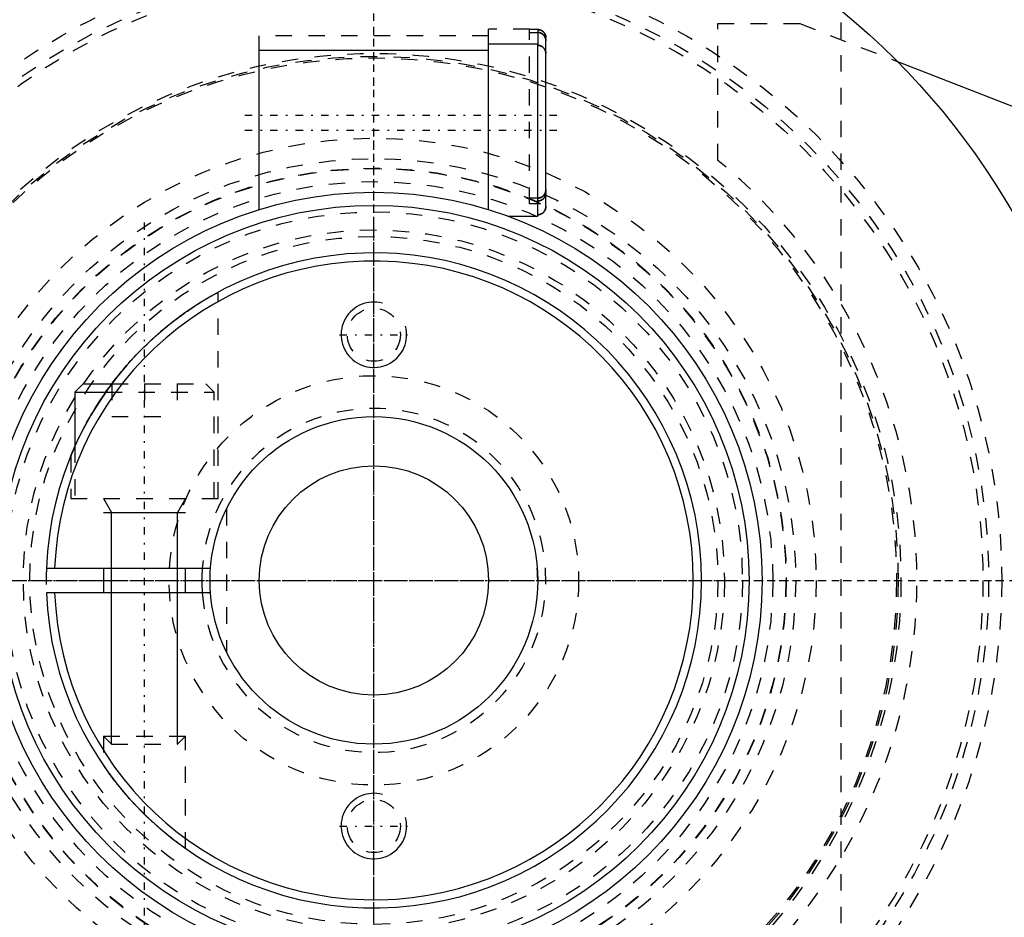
# Model space of a CAD drawing. Extents: x -502 to 174, y -90 to 90.
# Tile 3 of 13: x -472 to -412, y -21 to 34. Entities that reach past the tile are written whole.
import ezdxf

# ---------------------------------------------------------------- set-up
doc = ezdxf.new("R2010")
doc.units = 0
doc.linetypes.add('CENTER', pattern=[1.5, 0.45, -0.5, 0.05, -0.5])
doc.linetypes.add('DASHED', pattern=[2, 1, -1])
for name, color, linetype in [('AM_0', 7, 'CONTINUOUS'), ('AM_10', 7, 'CONTINUOUS'), ('AM_3', 7, 'DASHED'), ('AM_7', 7, 'CENTER')]:
    doc.layers.add(name, color=color, linetype=linetype)

msp = doc.modelspace()

# ---------------------------------------------------------------- linework, layer by layer
at = {"layer": 'AM_0', "color": 7, "linetype": 'CONTINUOUS'}
for p, q in [((-440, 32.75), (-443, 32.75)), ((-443, 22.643), (-443, 32.75)), ((-440, 22.25), (-440, 32.75)), ((-440, 32.672), (-439.988, 32.672)), ((-443, 32.35), (-457, 32.35)), ((-457, 22.65), (-457, 32.35)), ((-439.5, 22.836), (-439.5, 32.164)), ((-418.042, 31.681), (-372.559, 13.979)), ((-457, 22.65), (-456.976, 22.65)), ((-443.024, 22.65), (-443, 22.65)), ((-441.837, 22.25), (-440, 22.25)), ((-467.75, 12), (-468.25, 11.5)), ((-468.25, 11.5), (-468.25, 8.182)), ((-468.25, 11.5), (-466.363, 11.5)), ((-467.75, 12), (-466, 12)), ((-469.986, 0.75), (-459.972, 0.75)), ((-466.5, 0.75), (-466.5, -0.75)), ((-461.5, -0.75), (-461.5, 0.75)), ((-459.972, -0.75), (-469.986, -0.75))]:
    msp.add_line(p, q, dxfattribs=at)
for points in [[(-439.5, 32.164, 0), (-439.5, 32.167, 0), (-439.5, 32.174, 0), (-439.5, 32.182, 0), (-439.5, 32.185, 0), (-439.501, 32.189, 0), (-439.501, 32.196, 0), (-439.501, 32.203, 0), (-439.502, 32.21, 0), (-439.503, 32.218, 0), (-439.504, 32.225, 0), (-439.504, 32.229, 0), (-439.505, 32.233, 0), (-439.506, 32.24, 0), (-439.507, 32.247, 0), (-439.508, 32.255, 0), (-439.509, 32.262, 0), (-439.511, 32.27, 0), (-439.512, 32.273, 0), (-439.513, 32.277, 0), (-439.514, 32.284, 0), (-439.516, 32.292, 0), (-439.517, 32.295, 0), (-439.518, 32.299, 0), (-439.52, 32.306, 0), (-439.522, 32.313, 0), (-439.523, 32.317, 0), (-439.524, 32.32, 0), (-439.526, 32.327, 0), (-439.529, 32.334, 0), (-439.531, 32.341, 0), (-439.534, 32.348, 0), (-439.536, 32.354, 0), (-439.538, 32.357, 0), (-439.539, 32.361, 0), (-439.542, 32.367, 0), (-439.544, 32.373, 0), (-439.547, 32.38, 0), (-439.55, 32.386, 0), (-439.554, 32.393, 0), (-439.555, 32.396, 0), (-439.557, 32.4, 0), (-439.56, 32.406, 0), (-439.564, 32.413, 0), (-439.567, 32.419, 0), (-439.571, 32.426, 0), (-439.575, 32.432, 0), (-439.577, 32.435, 0), (-439.579, 32.438, 0), (-439.583, 32.445, 0), (-439.587, 32.451, 0), (-439.591, 32.457, 0), (-439.596, 32.463, 0), (-439.6, 32.469, 0), (-439.602, 32.473, 0), (-439.605, 32.475, 0), (-439.609, 32.481, 0), (-439.614, 32.487, 0), (-439.619, 32.493, 0), (-439.623, 32.498, 0), (-439.628, 32.504, 0), (-439.631, 32.507, 0), (-439.633, 32.509, 0), (-439.638, 32.515, 0), (-439.643, 32.52, 0), (-439.645, 32.522, 0), (-439.647, 32.525, 0), (-439.652, 32.53, 0), (-439.657, 32.534, 0), (-439.66, 32.537, 0), (-439.663, 32.539, 0), (-439.668, 32.544, 0), (-439.673, 32.549, 0), (-439.679, 32.554, 0), (-439.685, 32.559, 0), (-439.69, 32.563, 0), (-439.693, 32.566, 0), (-439.696, 32.568, 0), (-439.702, 32.572, 0), (-439.708, 32.577, 0), (-439.714, 32.581, 0), (-439.721, 32.586, 0), (-439.727, 32.59, 0), (-439.73, 32.592, 0), (-439.733, 32.594, 0), (-439.739, 32.598, 0), (-439.746, 32.602, 0), (-439.752, 32.606, 0), (-439.759, 32.609, 0), (-439.765, 32.613, 0), (-439.769, 32.615, 0), (-439.772, 32.616, 0), (-439.778, 32.62, 0), (-439.785, 32.623, 0), (-439.791, 32.626, 0), (-439.798, 32.629, 0), (-439.804, 32.632, 0), (-439.807, 32.633, 0), (-439.811, 32.634, 0), (-439.817, 32.637, 0), (-439.824, 32.64, 0), (-439.83, 32.642, 0), (-439.837, 32.645, 0), (-439.844, 32.647, 0), (-439.847, 32.648, 0), (-439.851, 32.649, 0), (-439.858, 32.651, 0), (-439.865, 32.653, 0), (-439.869, 32.654, 0), (-439.872, 32.655, 0), (-439.88, 32.657, 0), (-439.887, 32.659, 0), (-439.891, 32.66, 0), (-439.894, 32.661, 0), (-439.902, 32.662, 0), (-439.909, 32.664, 0), (-439.916, 32.665, 0), (-439.924, 32.666, 0), (-439.931, 32.667, 0), (-439.935, 32.668, 0), (-439.939, 32.668, 0), (-439.946, 32.669, 0), (-439.953, 32.67, 0), (-439.961, 32.671, 0), (-439.968, 32.671, 0), (-439.975, 32.672, 0), (-439.979, 32.672, 0), (-439.982, 32.672, 0), (-439.99, 32.672, 0), (-439.997, 32.672, 0), (-440, 32.672, 0)], [(-439.914, 32.665, 0), (-439.911, 32.664, 0), (-439.904, 32.663, 0), (-439.897, 32.661, 0), (-439.893, 32.661, 0), (-439.89, 32.66, 0), (-439.883, 32.658, 0), (-439.876, 32.656, 0), (-439.869, 32.655, 0), (-439.863, 32.653, 0), (-439.856, 32.651, 0), (-439.853, 32.65, 0), (-439.85, 32.649, 0), (-439.843, 32.647, 0), (-439.837, 32.644, 0), (-439.83, 32.642, 0), (-439.824, 32.64, 0), (-439.818, 32.637, 0), (-439.815, 32.636, 0), (-439.812, 32.635, 0), (-439.806, 32.632, 0), (-439.8, 32.63, 0), (-439.797, 32.628, 0)], [(-439.775, 32.618, 0), (-439.761, 32.611, 0), (-439.734, 32.594, 0), (-439.708, 32.576, 0), (-439.695, 32.567, 0), (-439.683, 32.557, 0), (-439.66, 32.537, 0), (-439.639, 32.516, 0), (-439.619, 32.493, 0), (-439.599, 32.468, 0), (-439.581, 32.442, 0), (-439.573, 32.429, 0), (-439.565, 32.415, 0), (-439.551, 32.387, 0), (-439.539, 32.36, 0), (-439.528, 32.332, 0), (-439.519, 32.302, 0), (-439.511, 32.272, 0), (-439.508, 32.256, 0), (-439.506, 32.24, 0), (-439.502, 32.209, 0), (-439.5, 32.179, 0), (-439.5, 32.164, 0)], [(-440, 22.328, 0), (-439.997, 22.328, 0), (-439.99, 22.328, 0), (-439.982, 22.328, 0), (-439.979, 22.328, 0), (-439.975, 22.328, 0), (-439.968, 22.329, 0), (-439.961, 22.329, 0), (-439.953, 22.33, 0), (-439.946, 22.331, 0), (-439.939, 22.332, 0), (-439.935, 22.332, 0), (-439.931, 22.333, 0), (-439.924, 22.334, 0), (-439.916, 22.335, 0), (-439.909, 22.336, 0), (-439.902, 22.338, 0), (-439.894, 22.339, 0), (-439.891, 22.34, 0), (-439.887, 22.341, 0), (-439.88, 22.343, 0), (-439.872, 22.345, 0), (-439.869, 22.346, 0), (-439.865, 22.347, 0), (-439.858, 22.349, 0), (-439.851, 22.351, 0), (-439.847, 22.352, 0), (-439.844, 22.353, 0), (-439.837, 22.355, 0), (-439.83, 22.358, 0), (-439.824, 22.36, 0), (-439.817, 22.363, 0), (-439.811, 22.366, 0), (-439.807, 22.367, 0), (-439.804, 22.368, 0), (-439.798, 22.371, 0), (-439.791, 22.374, 0), (-439.785, 22.377, 0), (-439.778, 22.38, 0), (-439.772, 22.384, 0), (-439.769, 22.385, 0), (-439.765, 22.387, 0), (-439.759, 22.391, 0), (-439.752, 22.394, 0), (-439.746, 22.398, 0), (-439.739, 22.402, 0), (-439.733, 22.406, 0), (-439.73, 22.408, 0), (-439.727, 22.41, 0), (-439.721, 22.414, 0), (-439.714, 22.419, 0), (-439.708, 22.423, 0), (-439.702, 22.428, 0), (-439.696, 22.432, 0), (-439.693, 22.434, 0), (-439.69, 22.437, 0), (-439.685, 22.441, 0), (-439.679, 22.446, 0), (-439.673, 22.451, 0), (-439.668, 22.456, 0), (-439.663, 22.461, 0), (-439.66, 22.463, 0), (-439.657, 22.466, 0), (-439.652, 22.47, 0), (-439.647, 22.475, 0), (-439.645, 22.478, 0), (-439.643, 22.48, 0), (-439.638, 22.485, 0), (-439.633, 22.491, 0), (-439.631, 22.493, 0), (-439.628, 22.496, 0), (-439.623, 22.502, 0), (-439.619, 22.507, 0), (-439.614, 22.513, 0), (-439.609, 22.519, 0), (-439.605, 22.525, 0), (-439.602, 22.527, 0), (-439.6, 22.531, 0), (-439.596, 22.537, 0), (-439.591, 22.543, 0), (-439.587, 22.549, 0), (-439.583, 22.555, 0), (-439.579, 22.562, 0), (-439.577, 22.565, 0), (-439.575, 22.568, 0), (-439.571, 22.574, 0), (-439.567, 22.581, 0), (-439.564, 22.587, 0), (-439.56, 22.594, 0), (-439.557, 22.6, 0), (-439.555, 22.604, 0), (-439.554, 22.607, 0), (-439.55, 22.614, 0), (-439.547, 22.62, 0), (-439.544, 22.627, 0), (-439.542, 22.633, 0), (-439.539, 22.639, 0), (-439.538, 22.643, 0), (-439.536, 22.646, 0), (-439.534, 22.652, 0), (-439.531, 22.659, 0), (-439.529, 22.666, 0), (-439.526, 22.673, 0), (-439.524, 22.68, 0), (-439.523, 22.683, 0), (-439.522, 22.687, 0), (-439.52, 22.694, 0), (-439.518, 22.701, 0), (-439.517, 22.705, 0), (-439.516, 22.708, 0), (-439.514, 22.716, 0), (-439.513, 22.723, 0), (-439.512, 22.727, 0), (-439.511, 22.73, 0), (-439.509, 22.738, 0), (-439.508, 22.745, 0), (-439.507, 22.753, 0), (-439.506, 22.76, 0), (-439.505, 22.767, 0), (-439.504, 22.771, 0), (-439.504, 22.775, 0), (-439.503, 22.782, 0), (-439.502, 22.79, 0), (-439.501, 22.797, 0), (-439.501, 22.804, 0), (-439.501, 22.811, 0), (-439.5, 22.815, 0), (-439.5, 22.818, 0), (-439.5, 22.826, 0), (-439.5, 22.833, 0), (-439.5, 22.836, 0)], [(-439.797, 22.372, 0), (-439.8, 22.37, 0), (-439.806, 22.368, 0), (-439.812, 22.365, 0), (-439.815, 22.364, 0), (-439.818, 22.363, 0), (-439.824, 22.36, 0), (-439.83, 22.358, 0), (-439.837, 22.356, 0), (-439.843, 22.353, 0), (-439.85, 22.351, 0), (-439.853, 22.35, 0), (-439.856, 22.349, 0), (-439.863, 22.347, 0), (-439.869, 22.345, 0), (-439.876, 22.344, 0), (-439.883, 22.342, 0), (-439.89, 22.34, 0), (-439.893, 22.339, 0), (-439.897, 22.339, 0), (-439.904, 22.337, 0), (-439.911, 22.336, 0), (-439.914, 22.335, 0)], [(-439.605, 22.524, 0), (-439.609, 22.519, 0), (-439.617, 22.509, 0), (-439.625, 22.5, 0), (-439.629, 22.495, 0), (-439.633, 22.491, 0), (-439.641, 22.482, 0), (-439.649, 22.474, 0), (-439.658, 22.465, 0), (-439.667, 22.457, 0), (-439.676, 22.449, 0), (-439.68, 22.445, 0), (-439.685, 22.441, 0), (-439.695, 22.433, 0), (-439.705, 22.425, 0), (-439.715, 22.418, 0), (-439.726, 22.411, 0), (-439.737, 22.404, 0), (-439.742, 22.401, 0), (-439.747, 22.397, 0), (-439.758, 22.391, 0), (-439.769, 22.385, 0), (-439.775, 22.382, 0)], [(-439.552, 22.61, 0), (-439.558, 22.599, 0), (-439.57, 22.577, 0), (-439.583, 22.555, 0), (-439.59, 22.545, 0)], [(-439.5, 22.836, 0), (-439.5, 22.831, 0), (-439.5, 22.819, 0), (-439.501, 22.808, 0), (-439.501, 22.802, 0), (-439.502, 22.796, 0), (-439.503, 22.785, 0), (-439.504, 22.773, 0), (-439.505, 22.761, 0), (-439.507, 22.749, 0), (-439.509, 22.737, 0), (-439.511, 22.731, 0), (-439.512, 22.726, 0), (-439.515, 22.714, 0), (-439.518, 22.702, 0), (-439.521, 22.691, 0), (-439.524, 22.68, 0), (-439.528, 22.669, 0), (-439.53, 22.663, 0), (-439.532, 22.658, 0), (-439.536, 22.647, 0), (-439.54, 22.637, 0), (-439.542, 22.632, 0)], [(-466, 12, 0), (-465.95, 12.067, 0), (-465.847, 12.201, 0), (-465.743, 12.335, 0), (-465.69, 12.402, 0), (-465.637, 12.469, 0), (-465.531, 12.602, 0), (-465.423, 12.733, 0), (-465.313, 12.865, 0), (-465.203, 12.995, 0), (-465.092, 13.124, 0), (-465.036, 13.188, 0), (-464.98, 13.252, 0), (-464.866, 13.379, 0), (-464.752, 13.504, 0), (-464.638, 13.628, 0), (-464.523, 13.751, 0), (-464.407, 13.872, 0), (-464.349, 13.932, 0), (-464.291, 13.992, 0), (-464.175, 14.109, 0), (-464.058, 14.226, 0), (-464, 14.283, 0)], [(-468.5, 7.599, 0), (-468.5, 7.6, 0), (-468.498, 7.605, 0), (-468.494, 7.614, 0), (-468.491, 7.62, 0), (-468.489, 7.627, 0), (-468.481, 7.645, 0), (-468.473, 7.666, 0), (-468.462, 7.691, 0), (-468.451, 7.719, 0), (-468.437, 7.75, 0), (-468.43, 7.767, 0), (-468.423, 7.785, 0), (-468.407, 7.822, 0), (-468.39, 7.862, 0), (-468.371, 7.905, 0), (-468.352, 7.95, 0), (-468.331, 7.998, 0), (-468.32, 8.023, 0), (-468.309, 8.048, 0), (-468.286, 8.1, 0), (-468.262, 8.154, 0), (-468.25, 8.182, 0)], [(-461.5, -16.363, 0), (-461.5, -16.363, 0), (-461.503, -16.361, 0), (-461.509, -16.357, 0), (-461.513, -16.354, 0), (-461.518, -16.35, 0), (-461.53, -16.342, 0), (-461.546, -16.331, 0), (-461.564, -16.318, 0), (-461.585, -16.303, 0), (-461.61, -16.285, 0), (-461.623, -16.276, 0), (-461.637, -16.266, 0), (-461.667, -16.245, 0), (-461.699, -16.221, 0), (-461.735, -16.196, 0), (-461.772, -16.168, 0), (-461.812, -16.139, 0), (-461.833, -16.124, 0), (-461.855, -16.108, 0), (-461.899, -16.076, 0), (-461.944, -16.042, 0), (-461.968, -16.024, 0), (-461.992, -16.006, 0), (-462.04, -15.97, 0), (-462.09, -15.932, 0), (-462.115, -15.913, 0), (-462.141, -15.894, 0), (-462.192, -15.854, 0), (-462.246, -15.813, 0), (-462.3, -15.77, 0), (-462.356, -15.726, 0), (-462.414, -15.681, 0), (-462.443, -15.658, 0), (-462.472, -15.635, 0), (-462.532, -15.587, 0), (-462.593, -15.538, 0), (-462.655, -15.487, 0), (-462.717, -15.436, 0), (-462.781, -15.383, 0), (-462.813, -15.357, 0), (-462.845, -15.33, 0), (-462.91, -15.275, 0), (-462.975, -15.22, 0), (-463.041, -15.164, 0), (-463.107, -15.107, 0), (-463.173, -15.049, 0), (-463.206, -15.02, 0), (-463.239, -14.991, 0), (-463.306, -14.932, 0), (-463.372, -14.872, 0), (-463.439, -14.812, 0), (-463.505, -14.752, 0), (-463.571, -14.692, 0), (-463.603, -14.661, 0), (-463.636, -14.631, 0), (-463.701, -14.57, 0), (-463.765, -14.509, 0), (-463.829, -14.449, 0), (-463.892, -14.388, 0), (-463.954, -14.328, 0), (-463.985, -14.298, 0), (-464.015, -14.268, 0), (-464.076, -14.207, 0), (-464.138, -14.146, 0), (-464.169, -14.116, 0), (-464.2, -14.084, 0), (-464.261, -14.022, 0), (-464.323, -13.959, 0), (-464.354, -13.927, 0), (-464.385, -13.895, 0), (-464.447, -13.831, 0), (-464.508, -13.766, 0), (-464.57, -13.701, 0), (-464.631, -13.636, 0), (-464.692, -13.57, 0), (-464.722, -13.538, 0), (-464.752, -13.505, 0), (-464.812, -13.439, 0), (-464.872, -13.372, 0), (-464.931, -13.306, 0), (-464.99, -13.24, 0), (-465.048, -13.174, 0), (-465.077, -13.141, 0), (-465.106, -13.108, 0), (-465.163, -13.042, 0), (-465.219, -12.976, 0), (-465.274, -12.911, 0), (-465.329, -12.846, 0), (-465.383, -12.782, 0), (-465.409, -12.749, 0), (-465.436, -12.718, 0), (-465.488, -12.654, 0), (-465.539, -12.591, 0), (-465.589, -12.529, 0), (-465.639, -12.467, 0), (-465.687, -12.407, 0), (-465.711, -12.376, 0), (-465.734, -12.347, 0), (-465.78, -12.288, 0), (-465.825, -12.23, 0), (-465.869, -12.173, 0), (-465.911, -12.117, 0), (-465.953, -12.062, 0), (-465.974, -12.034, 0), (-465.995, -12.007, 0), (-466.036, -11.952, 0), (-466.076, -11.898, 0), (-466.096, -11.872, 0), (-466.115, -11.845, 0), (-466.153, -11.793, 0), (-466.19, -11.743, 0), (-466.208, -11.718, 0), (-466.225, -11.694, 0), (-466.259, -11.647, 0), (-466.291, -11.602, 0), (-466.321, -11.559, 0), (-466.349, -11.519, 0), (-466.376, -11.482, 0), (-466.388, -11.465, 0), (-466.399, -11.448, 0), (-466.421, -11.417, 0), (-466.44, -11.389, 0), (-466.457, -11.365, 0), (-466.471, -11.345, 0), (-466.482, -11.328, 0), (-466.487, -11.322, 0), (-466.491, -11.316, 0), (-466.497, -11.307, 0), (-466.5, -11.303, 0), (-466.5, -11.303, 0)]]:
    msp.add_polyline3d(points, dxfattribs=at)
for radius in [45, 23.7, 22.9, 10, 7]:
    msp.add_circle((-450, 0), radius, dxfattribs=at)
for radius, start, end in [(52, 95.6838, 264.3162), (48, 81.61446, 295.74352), (20, 182.1491, 177.8509), (19.5, 182.20423, 177.79577), (10.5, 175.90396, 184.09604)]:
    msp.add_arc((-450, 0), radius, start, end, dxfattribs=at)
at = {"layer": 'AM_10', "color": 7, "linetype": 'CONTINUOUS'}
for p, q in [((-466.5, 5), (-466.01, 4.15)), ((-461.5, 5), (-461.99, 4.15)), ((-466.5, 4.15), (-461.5, 4.15)), ((-466.01, -10), (-466.01, 4.15)), ((-461.99, -10), (-461.99, 4.15))]:
    msp.add_line(p, q, dxfattribs=at)
for centre in [(-450, 15), (-450, -15)]:
    msp.add_arc(centre, 2, 75, 15, dxfattribs=at)
at = {"layer": 'AM_3', "color": 6, "linetype": 'DASHED'}
for p, q in [((-421.5, 50.068), (-421.5, -50.068)), ((-429, 34), (-424, 34)), ((-429, 25.65), (-429, 34)), ((-424, 34), (-418.042, 31.681)), ((-443, 33.25), (-457, 33.25)), ((-457, 32.35), (-457, 33.25)), ((-440.5, 33.65), (-443, 33.65)), ((-443, 32.75), (-443, 33.65)), ((-440.5, 23), (-440.5, 33.65)), ((-440, 33.635), (-440.5, 33.635)), ((-440.5, 33.46), (-440, 33.46)), ((-440, 33.635), (-440, 32.672)), ((-439.5, 33.145), (-439.5, 33.133)), ((-439.5, 32.164), (-439.5, 33.133)), ((-440, 23.34), (-440.5, 23.34)), ((-440.5, 23.287), (-440.5, 23.34)), ((-439.825, 23), (-440.5, 23)), ((-440.207, 23.165), (-440, 23.165)), ((-459.5, 5), (-459.5, 17.6)), ((-466.363, 11.5), (-459.75, 11.5)), ((-466, 12), (-460.25, 12)), ((-466, 12), (-466, 10)), ((-464, 12), (-464, 10)), ((-462, 12), (-462, 10)), ((-459.75, 11.5), (-460.25, 12)), ((-459.75, 5), (-459.75, 11.5)), ((-466, 10), (-462, 10)), ((-468.25, 8.182), (-468.25, 5)), ((-468.5, 7.599), (-468.5, 5)), ((-468.5, 5), (-459.5, 5)), ((-459, 4.359), (-459, -4.359)), ((-466.5, -9.51), (-466.5, -11.303)), ((-466.5, -9.51), (-461.5, -9.51)), ((-466.5, -9.51), (-466.01, -10)), ((-461.99, -10), (-461.5, -9.51)), ((-461.5, -16.363), (-461.5, -9.51)), ((-466.01, -10), (-461.99, -10))]:
    msp.add_line(p, q, dxfattribs=at)
for points in [[(-439.5, 33.133, 0), (-439.5, 33.137, 0), (-439.5, 33.144, 0), (-439.5, 33.151, 0), (-439.5, 33.154, 0), (-439.501, 33.158, 0), (-439.501, 33.165, 0), (-439.502, 33.172, 0), (-439.502, 33.179, 0), (-439.503, 33.187, 0), (-439.504, 33.194, 0), (-439.504, 33.198, 0), (-439.505, 33.201, 0), (-439.506, 33.209, 0), (-439.507, 33.216, 0), (-439.508, 33.223, 0), (-439.51, 33.231, 0), (-439.511, 33.238, 0), (-439.512, 33.242, 0), (-439.513, 33.245, 0), (-439.514, 33.253, 0), (-439.516, 33.26, 0), (-439.517, 33.264, 0), (-439.518, 33.267, 0), (-439.52, 33.274, 0), (-439.522, 33.281, 0), (-439.523, 33.285, 0), (-439.524, 33.288, 0), (-439.527, 33.295, 0), (-439.529, 33.302, 0), (-439.532, 33.309, 0), (-439.534, 33.315, 0), (-439.537, 33.322, 0), (-439.538, 33.325, 0), (-439.539, 33.328, 0), (-439.542, 33.334, 0), (-439.545, 33.341, 0), (-439.548, 33.347, 0), (-439.551, 33.354, 0), (-439.554, 33.36, 0), (-439.556, 33.364, 0), (-439.558, 33.367, 0), (-439.561, 33.373, 0), (-439.565, 33.38, 0), (-439.568, 33.386, 0), (-439.572, 33.393, 0), (-439.576, 33.399, 0), (-439.578, 33.402, 0), (-439.58, 33.405, 0), (-439.584, 33.412, 0), (-439.588, 33.418, 0), (-439.593, 33.424, 0), (-439.597, 33.43, 0), (-439.601, 33.436, 0), (-439.604, 33.439, 0), (-439.606, 33.442, 0), (-439.61, 33.448, 0), (-439.615, 33.453, 0), (-439.62, 33.459, 0), (-439.624, 33.464, 0), (-439.629, 33.47, 0), (-439.632, 33.472, 0), (-439.634, 33.475, 0), (-439.639, 33.48, 0), (-439.644, 33.485, 0), (-439.646, 33.488, 0), (-439.649, 33.49, 0), (-439.654, 33.495, 0), (-439.659, 33.5, 0), (-439.661, 33.502, 0), (-439.664, 33.505, 0), (-439.669, 33.509, 0), (-439.675, 33.514, 0), (-439.68, 33.519, 0), (-439.686, 33.523, 0), (-439.692, 33.528, 0), (-439.695, 33.53, 0), (-439.698, 33.533, 0), (-439.704, 33.537, 0), (-439.71, 33.541, 0), (-439.716, 33.546, 0), (-439.722, 33.55, 0), (-439.728, 33.554, 0), (-439.731, 33.556, 0), (-439.734, 33.558, 0), (-439.741, 33.562, 0), (-439.747, 33.566, 0), (-439.754, 33.57, 0), (-439.76, 33.573, 0), (-439.767, 33.577, 0), (-439.77, 33.578, 0), (-439.773, 33.58, 0), (-439.779, 33.583, 0), (-439.786, 33.586, 0), (-439.792, 33.589, 0), (-439.799, 33.592, 0), (-439.805, 33.595, 0), (-439.808, 33.596, 0), (-439.812, 33.598, 0), (-439.818, 33.6, 0), (-439.825, 33.603, 0), (-439.831, 33.605, 0), (-439.838, 33.608, 0), (-439.845, 33.61, 0), (-439.848, 33.611, 0), (-439.852, 33.612, 0), (-439.859, 33.614, 0), (-439.866, 33.616, 0), (-439.87, 33.617, 0), (-439.873, 33.618, 0), (-439.88, 33.62, 0), (-439.888, 33.622, 0), (-439.891, 33.623, 0), (-439.895, 33.624, 0), (-439.902, 33.625, 0), (-439.91, 33.626, 0), (-439.917, 33.628, 0), (-439.924, 33.629, 0), (-439.932, 33.63, 0), (-439.935, 33.631, 0), (-439.939, 33.631, 0), (-439.946, 33.632, 0), (-439.954, 33.633, 0), (-439.961, 33.633, 0), (-439.968, 33.634, 0), (-439.975, 33.634, 0), (-439.979, 33.634, 0), (-439.983, 33.634, 0), (-439.99, 33.635, 0), (-439.997, 33.635, 0), (-440, 33.635, 0)], [(-440, 33.635, 0), (-439.984, 33.634, 0), (-439.951, 33.632, 0), (-439.917, 33.628, 0), (-439.9, 33.625, 0), (-439.883, 33.621, 0), (-439.851, 33.612, 0), (-439.82, 33.601, 0), (-439.79, 33.588, 0), (-439.76, 33.573, 0), (-439.731, 33.556, 0), (-439.717, 33.546, 0), (-439.703, 33.536, 0), (-439.676, 33.515, 0), (-439.652, 33.493, 0), (-439.63, 33.47, 0), (-439.608, 33.445, 0), (-439.588, 33.417, 0), (-439.578, 33.403, 0), (-439.569, 33.388, 0), (-439.553, 33.358, 0), (-439.54, 33.329, 0), (-439.534, 33.314, 0)], [(-440, 33.46, 0), (-439.996, 33.46, 0), (-439.989, 33.46, 0), (-439.982, 33.46, 0), (-439.979, 33.459, 0), (-439.975, 33.459, 0), (-439.968, 33.459, 0), (-439.96, 33.458, 0), (-439.953, 33.458, 0), (-439.945, 33.457, 0), (-439.938, 33.456, 0), (-439.934, 33.455, 0), (-439.93, 33.455, 0), (-439.923, 33.454, 0), (-439.915, 33.452, 0), (-439.908, 33.451, 0), (-439.9, 33.449, 0), (-439.893, 33.448, 0), (-439.889, 33.447, 0), (-439.886, 33.446, 0), (-439.878, 33.444, 0), (-439.871, 33.442, 0), (-439.867, 33.441, 0), (-439.864, 33.44, 0), (-439.856, 33.438, 0), (-439.849, 33.436, 0), (-439.846, 33.435, 0), (-439.842, 33.433, 0), (-439.835, 33.431, 0), (-439.829, 33.428, 0), (-439.822, 33.426, 0), (-439.815, 33.423, 0), (-439.809, 33.42, 0), (-439.806, 33.419, 0), (-439.802, 33.418, 0), (-439.796, 33.415, 0), (-439.789, 33.412, 0), (-439.783, 33.408, 0), (-439.776, 33.405, 0), (-439.769, 33.401, 0), (-439.766, 33.4, 0), (-439.763, 33.398, 0), (-439.756, 33.394, 0), (-439.75, 33.39, 0), (-439.743, 33.386, 0), (-439.737, 33.382, 0), (-439.731, 33.378, 0), (-439.727, 33.376, 0), (-439.724, 33.374, 0), (-439.718, 33.369, 0), (-439.712, 33.365, 0), (-439.706, 33.36, 0), (-439.7, 33.356, 0), (-439.694, 33.351, 0), (-439.691, 33.349, 0), (-439.688, 33.346, 0), (-439.682, 33.341, 0), (-439.677, 33.337, 0), (-439.671, 33.332, 0), (-439.666, 33.327, 0), (-439.66, 33.322, 0), (-439.658, 33.319, 0), (-439.655, 33.317, 0), (-439.65, 33.312, 0), (-439.645, 33.307, 0), (-439.643, 33.304, 0), (-439.641, 33.302, 0), (-439.636, 33.296, 0), (-439.631, 33.291, 0), (-439.628, 33.288, 0), (-439.626, 33.285, 0), (-439.621, 33.28, 0), (-439.617, 33.274, 0), (-439.612, 33.268, 0), (-439.607, 33.262, 0), (-439.603, 33.256, 0), (-439.601, 33.253, 0), (-439.598, 33.25, 0), (-439.594, 33.243, 0), (-439.59, 33.237, 0), (-439.585, 33.231, 0), (-439.581, 33.224, 0), (-439.577, 33.218, 0), (-439.575, 33.215, 0), (-439.573, 33.211, 0), (-439.57, 33.205, 0), (-439.566, 33.198, 0), (-439.562, 33.192, 0), (-439.559, 33.185, 0), (-439.556, 33.178, 0), (-439.554, 33.175, 0), (-439.552, 33.172, 0), (-439.549, 33.165, 0), (-439.546, 33.158, 0), (-439.543, 33.152, 0), (-439.541, 33.145, 0), (-439.538, 33.139, 0), (-439.537, 33.135, 0), (-439.535, 33.132, 0), (-439.533, 33.125, 0), (-439.53, 33.119, 0), (-439.528, 33.112, 0), (-439.526, 33.105, 0), (-439.524, 33.098, 0), (-439.522, 33.094, 0), (-439.521, 33.09, 0), (-439.519, 33.083, 0), (-439.517, 33.076, 0), (-439.516, 33.072, 0), (-439.516, 33.068, 0), (-439.514, 33.061, 0), (-439.512, 33.054, 0), (-439.511, 33.05, 0), (-439.511, 33.046, 0), (-439.509, 33.039, 0), (-439.508, 33.031, 0), (-439.507, 33.024, 0), (-439.505, 33.016, 0), (-439.504, 33.009, 0), (-439.504, 33.005, 0), (-439.504, 33.001, 0), (-439.503, 32.994, 0), (-439.502, 32.986, 0), (-439.501, 32.979, 0), (-439.501, 32.971, 0), (-439.501, 32.964, 0), (-439.5, 32.96, 0), (-439.5, 32.957, 0), (-439.5, 32.95, 0), (-439.5, 32.943, 0), (-439.5, 32.939, 0)], [(-439.5, 32.939, 0), (-439.5, 32.943, 0), (-439.5, 32.95, 0), (-439.5, 32.957, 0), (-439.5, 32.96, 0), (-439.501, 32.964, 0), (-439.501, 32.971, 0), (-439.501, 32.979, 0), (-439.502, 32.986, 0), (-439.503, 32.994, 0), (-439.504, 33.001, 0), (-439.504, 33.005, 0), (-439.504, 33.009, 0), (-439.505, 33.016, 0), (-439.507, 33.024, 0), (-439.508, 33.031, 0), (-439.509, 33.039, 0), (-439.511, 33.046, 0), (-439.511, 33.05, 0), (-439.512, 33.054, 0), (-439.514, 33.061, 0), (-439.516, 33.068, 0), (-439.516, 33.072, 0), (-439.517, 33.076, 0), (-439.519, 33.083, 0), (-439.521, 33.09, 0), (-439.522, 33.094, 0), (-439.524, 33.098, 0), (-439.526, 33.105, 0), (-439.528, 33.112, 0), (-439.53, 33.119, 0), (-439.533, 33.125, 0), (-439.535, 33.132, 0), (-439.537, 33.135, 0), (-439.538, 33.139, 0), (-439.541, 33.145, 0), (-439.543, 33.152, 0), (-439.546, 33.158, 0), (-439.549, 33.165, 0), (-439.552, 33.172, 0), (-439.554, 33.175, 0), (-439.556, 33.178, 0), (-439.559, 33.185, 0), (-439.562, 33.192, 0), (-439.566, 33.198, 0), (-439.57, 33.205, 0), (-439.573, 33.211, 0), (-439.575, 33.215, 0), (-439.577, 33.218, 0), (-439.581, 33.224, 0), (-439.585, 33.231, 0), (-439.59, 33.237, 0), (-439.594, 33.243, 0), (-439.598, 33.25, 0), (-439.601, 33.253, 0), (-439.603, 33.256, 0), (-439.607, 33.262, 0), (-439.612, 33.268, 0), (-439.617, 33.274, 0), (-439.621, 33.28, 0), (-439.626, 33.285, 0), (-439.628, 33.288, 0), (-439.631, 33.291, 0), (-439.636, 33.296, 0), (-439.641, 33.302, 0), (-439.643, 33.304, 0), (-439.645, 33.307, 0), (-439.65, 33.312, 0), (-439.655, 33.317, 0), (-439.658, 33.319, 0), (-439.66, 33.322, 0), (-439.666, 33.327, 0), (-439.671, 33.332, 0), (-439.677, 33.337, 0), (-439.682, 33.341, 0), (-439.688, 33.346, 0), (-439.691, 33.349, 0), (-439.694, 33.351, 0), (-439.7, 33.356, 0), (-439.706, 33.36, 0), (-439.712, 33.365, 0), (-439.718, 33.369, 0), (-439.724, 33.374, 0), (-439.727, 33.376, 0), (-439.731, 33.378, 0), (-439.737, 33.382, 0), (-439.743, 33.386, 0), (-439.75, 33.39, 0), (-439.756, 33.394, 0), (-439.763, 33.398, 0), (-439.766, 33.4, 0), (-439.769, 33.401, 0), (-439.776, 33.405, 0), (-439.783, 33.408, 0), (-439.789, 33.412, 0), (-439.796, 33.415, 0), (-439.802, 33.418, 0), (-439.806, 33.419, 0), (-439.809, 33.42, 0), (-439.815, 33.423, 0), (-439.822, 33.426, 0), (-439.829, 33.428, 0), (-439.835, 33.431, 0), (-439.842, 33.433, 0), (-439.846, 33.435, 0), (-439.849, 33.436, 0), (-439.856, 33.438, 0), (-439.864, 33.44, 0), (-439.867, 33.441, 0), (-439.871, 33.442, 0), (-439.878, 33.444, 0), (-439.886, 33.446, 0), (-439.889, 33.447, 0), (-439.893, 33.448, 0), (-439.9, 33.449, 0), (-439.908, 33.451, 0), (-439.915, 33.452, 0), (-439.923, 33.454, 0), (-439.93, 33.455, 0), (-439.934, 33.455, 0), (-439.938, 33.456, 0), (-439.945, 33.457, 0), (-439.953, 33.458, 0), (-439.96, 33.458, 0), (-439.968, 33.459, 0), (-439.975, 33.459, 0), (-439.979, 33.459, 0), (-439.982, 33.46, 0), (-439.989, 33.46, 0), (-439.996, 33.46, 0), (-440, 33.46, 0)], [(-439.534, 33.314, 0), (-439.532, 33.31, 0), (-439.529, 33.303, 0), (-439.527, 33.295, 0), (-439.526, 33.291, 0), (-439.524, 33.287, 0), (-439.522, 33.28, 0), (-439.519, 33.272, 0), (-439.517, 33.264, 0), (-439.515, 33.255, 0), (-439.513, 33.247, 0), (-439.512, 33.243, 0), (-439.511, 33.239, 0), (-439.51, 33.231, 0), (-439.508, 33.223, 0), (-439.507, 33.214, 0), (-439.505, 33.206, 0), (-439.504, 33.198, 0), (-439.504, 33.193, 0), (-439.503, 33.189, 0), (-439.502, 33.181, 0), (-439.502, 33.173, 0), (-439.501, 33.169, 0)], [(-439.501, 33.169, 0), (-439.501, 33.165, 0), (-439.501, 33.157, 0), (-439.5, 33.149, 0), (-439.5, 33.145, 0)], [(-439.988, 32.672, 0), (-439.976, 32.672, 0), (-439.952, 32.67, 0), (-439.927, 32.667, 0), (-439.914, 32.665, 0)], [(-439.797, 32.628, 0), (-439.793, 32.627, 0), (-439.786, 32.623, 0), (-439.778, 32.62, 0), (-439.775, 32.618, 0)], [(-439.5, 23.861, 0), (-439.5, 23.857, 0), (-439.5, 23.85, 0), (-439.5, 23.843, 0), (-439.5, 23.84, 0), (-439.501, 23.836, 0), (-439.501, 23.829, 0), (-439.501, 23.821, 0), (-439.502, 23.814, 0), (-439.503, 23.806, 0), (-439.504, 23.799, 0), (-439.504, 23.795, 0), (-439.504, 23.791, 0), (-439.505, 23.784, 0), (-439.507, 23.776, 0), (-439.508, 23.769, 0), (-439.509, 23.761, 0), (-439.511, 23.754, 0), (-439.511, 23.75, 0), (-439.512, 23.746, 0), (-439.514, 23.739, 0), (-439.516, 23.732, 0), (-439.516, 23.728, 0), (-439.517, 23.724, 0), (-439.519, 23.717, 0), (-439.521, 23.71, 0), (-439.522, 23.706, 0), (-439.524, 23.702, 0), (-439.526, 23.695, 0), (-439.528, 23.688, 0), (-439.53, 23.681, 0), (-439.533, 23.675, 0), (-439.535, 23.668, 0), (-439.537, 23.665, 0), (-439.538, 23.661, 0), (-439.541, 23.655, 0), (-439.543, 23.648, 0), (-439.546, 23.642, 0), (-439.549, 23.635, 0), (-439.552, 23.628, 0), (-439.554, 23.625, 0), (-439.556, 23.622, 0), (-439.559, 23.615, 0), (-439.562, 23.608, 0), (-439.566, 23.602, 0), (-439.57, 23.595, 0), (-439.573, 23.589, 0), (-439.575, 23.585, 0), (-439.577, 23.582, 0), (-439.581, 23.576, 0), (-439.585, 23.569, 0), (-439.59, 23.563, 0), (-439.594, 23.557, 0), (-439.598, 23.55, 0), (-439.601, 23.547, 0), (-439.603, 23.544, 0), (-439.607, 23.538, 0), (-439.612, 23.532, 0), (-439.617, 23.526, 0), (-439.621, 23.52, 0), (-439.626, 23.515, 0), (-439.628, 23.512, 0), (-439.631, 23.509, 0), (-439.636, 23.504, 0), (-439.641, 23.498, 0), (-439.643, 23.496, 0), (-439.645, 23.493, 0), (-439.65, 23.488, 0), (-439.655, 23.483, 0), (-439.658, 23.481, 0), (-439.66, 23.478, 0), (-439.666, 23.473, 0), (-439.671, 23.468, 0), (-439.677, 23.463, 0), (-439.682, 23.459, 0), (-439.688, 23.454, 0), (-439.691, 23.451, 0), (-439.694, 23.449, 0), (-439.7, 23.444, 0), (-439.706, 23.44, 0), (-439.712, 23.435, 0), (-439.718, 23.431, 0), (-439.724, 23.426, 0), (-439.727, 23.424, 0), (-439.731, 23.422, 0), (-439.737, 23.418, 0), (-439.743, 23.414, 0), (-439.75, 23.41, 0), (-439.756, 23.406, 0), (-439.763, 23.402, 0), (-439.766, 23.4, 0), (-439.769, 23.399, 0), (-439.776, 23.395, 0), (-439.783, 23.392, 0), (-439.789, 23.388, 0), (-439.796, 23.385, 0), (-439.802, 23.382, 0), (-439.806, 23.381, 0), (-439.809, 23.38, 0), (-439.815, 23.377, 0), (-439.822, 23.374, 0), (-439.829, 23.372, 0), (-439.835, 23.369, 0), (-439.842, 23.367, 0), (-439.846, 23.365, 0), (-439.849, 23.364, 0), (-439.856, 23.362, 0), (-439.864, 23.36, 0), (-439.867, 23.359, 0), (-439.871, 23.358, 0), (-439.878, 23.356, 0), (-439.886, 23.354, 0), (-439.889, 23.353, 0), (-439.893, 23.352, 0), (-439.9, 23.351, 0), (-439.908, 23.349, 0), (-439.915, 23.348, 0), (-439.923, 23.346, 0), (-439.93, 23.345, 0), (-439.934, 23.345, 0), (-439.938, 23.344, 0), (-439.945, 23.343, 0), (-439.953, 23.342, 0), (-439.96, 23.342, 0), (-439.968, 23.341, 0), (-439.975, 23.341, 0), (-439.979, 23.341, 0), (-439.982, 23.34, 0), (-439.989, 23.34, 0), (-439.996, 23.34, 0), (-440, 23.34, 0)], [(-440, 23.34, 0), (-439.996, 23.34, 0), (-439.989, 23.34, 0), (-439.982, 23.34, 0), (-439.979, 23.341, 0), (-439.975, 23.341, 0), (-439.968, 23.341, 0), (-439.96, 23.342, 0), (-439.953, 23.342, 0), (-439.945, 23.343, 0), (-439.938, 23.344, 0), (-439.934, 23.345, 0), (-439.93, 23.345, 0), (-439.923, 23.346, 0), (-439.915, 23.348, 0), (-439.908, 23.349, 0), (-439.9, 23.351, 0), (-439.893, 23.352, 0), (-439.889, 23.353, 0), (-439.886, 23.354, 0), (-439.878, 23.356, 0), (-439.871, 23.358, 0), (-439.867, 23.359, 0), (-439.864, 23.36, 0), (-439.856, 23.362, 0), (-439.849, 23.364, 0), (-439.846, 23.365, 0), (-439.842, 23.367, 0), (-439.835, 23.369, 0), (-439.829, 23.372, 0), (-439.822, 23.374, 0), (-439.815, 23.377, 0), (-439.809, 23.38, 0), (-439.806, 23.381, 0), (-439.802, 23.382, 0), (-439.796, 23.385, 0), (-439.789, 23.388, 0), (-439.783, 23.392, 0), (-439.776, 23.395, 0), (-439.769, 23.399, 0), (-439.766, 23.4, 0), (-439.763, 23.402, 0), (-439.756, 23.406, 0), (-439.75, 23.41, 0), (-439.743, 23.414, 0), (-439.737, 23.418, 0), (-439.731, 23.422, 0), (-439.727, 23.424, 0), (-439.724, 23.426, 0), (-439.718, 23.431, 0), (-439.712, 23.435, 0), (-439.706, 23.44, 0), (-439.7, 23.444, 0), (-439.694, 23.449, 0), (-439.691, 23.451, 0), (-439.688, 23.454, 0), (-439.682, 23.459, 0), (-439.677, 23.463, 0), (-439.671, 23.468, 0), (-439.666, 23.473, 0), (-439.66, 23.478, 0), (-439.658, 23.481, 0), (-439.655, 23.483, 0), (-439.65, 23.488, 0), (-439.645, 23.493, 0), (-439.643, 23.496, 0), (-439.641, 23.498, 0), (-439.636, 23.504, 0), (-439.631, 23.509, 0), (-439.628, 23.512, 0), (-439.626, 23.515, 0), (-439.621, 23.52, 0), (-439.617, 23.526, 0), (-439.612, 23.532, 0), (-439.607, 23.538, 0), (-439.603, 23.544, 0), (-439.601, 23.547, 0), (-439.598, 23.55, 0), (-439.594, 23.557, 0), (-439.59, 23.563, 0), (-439.585, 23.569, 0), (-439.581, 23.576, 0), (-439.577, 23.582, 0), (-439.575, 23.585, 0), (-439.573, 23.589, 0), (-439.57, 23.595, 0), (-439.566, 23.602, 0), (-439.562, 23.608, 0), (-439.559, 23.615, 0), (-439.556, 23.622, 0), (-439.554, 23.625, 0), (-439.552, 23.628, 0), (-439.549, 23.635, 0), (-439.546, 23.642, 0), (-439.543, 23.648, 0), (-439.541, 23.655, 0), (-439.538, 23.661, 0), (-439.537, 23.665, 0), (-439.535, 23.668, 0), (-439.533, 23.675, 0), (-439.53, 23.681, 0), (-439.528, 23.688, 0), (-439.526, 23.695, 0), (-439.524, 23.702, 0), (-439.522, 23.706, 0), (-439.521, 23.71, 0), (-439.519, 23.717, 0), (-439.517, 23.724, 0), (-439.516, 23.728, 0), (-439.516, 23.732, 0), (-439.514, 23.739, 0), (-439.512, 23.746, 0), (-439.511, 23.75, 0), (-439.511, 23.754, 0), (-439.509, 23.761, 0), (-439.508, 23.769, 0), (-439.507, 23.776, 0), (-439.505, 23.784, 0), (-439.504, 23.791, 0), (-439.504, 23.795, 0), (-439.504, 23.799, 0), (-439.503, 23.806, 0), (-439.502, 23.814, 0), (-439.501, 23.821, 0), (-439.501, 23.829, 0), (-439.501, 23.836, 0), (-439.5, 23.84, 0), (-439.5, 23.843, 0), (-439.5, 23.85, 0), (-439.5, 23.857, 0), (-439.5, 23.861, 0)], [(-440, 23.165, 0), (-439.997, 23.165, 0), (-439.99, 23.165, 0), (-439.983, 23.166, 0), (-439.979, 23.166, 0), (-439.975, 23.166, 0), (-439.968, 23.166, 0), (-439.961, 23.167, 0), (-439.954, 23.167, 0), (-439.946, 23.168, 0), (-439.939, 23.169, 0), (-439.935, 23.169, 0), (-439.932, 23.17, 0), (-439.924, 23.171, 0), (-439.917, 23.172, 0), (-439.91, 23.174, 0), (-439.902, 23.175, 0), (-439.895, 23.176, 0), (-439.891, 23.177, 0), (-439.888, 23.178, 0), (-439.88, 23.18, 0), (-439.873, 23.182, 0), (-439.87, 23.183, 0), (-439.866, 23.184, 0), (-439.859, 23.186, 0), (-439.852, 23.188, 0), (-439.848, 23.189, 0), (-439.845, 23.19, 0), (-439.838, 23.192, 0), (-439.831, 23.195, 0), (-439.825, 23.197, 0), (-439.818, 23.2, 0), (-439.812, 23.202, 0), (-439.808, 23.204, 0), (-439.805, 23.205, 0), (-439.799, 23.208, 0), (-439.792, 23.211, 0), (-439.786, 23.214, 0), (-439.779, 23.217, 0), (-439.773, 23.22, 0), (-439.77, 23.222, 0), (-439.767, 23.223, 0), (-439.76, 23.227, 0), (-439.754, 23.23, 0), (-439.747, 23.234, 0), (-439.741, 23.238, 0), (-439.734, 23.242, 0), (-439.731, 23.244, 0), (-439.728, 23.246, 0), (-439.722, 23.25, 0), (-439.716, 23.254, 0), (-439.71, 23.259, 0), (-439.704, 23.263, 0), (-439.698, 23.267, 0), (-439.695, 23.27, 0), (-439.692, 23.272, 0), (-439.686, 23.277, 0), (-439.68, 23.281, 0), (-439.675, 23.286, 0), (-439.669, 23.291, 0), (-439.664, 23.295, 0), (-439.661, 23.298, 0), (-439.659, 23.3, 0), (-439.654, 23.305, 0), (-439.649, 23.31, 0), (-439.646, 23.312, 0), (-439.644, 23.315, 0), (-439.639, 23.32, 0), (-439.634, 23.325, 0), (-439.632, 23.328, 0), (-439.629, 23.33, 0), (-439.624, 23.336, 0), (-439.62, 23.341, 0), (-439.615, 23.347, 0), (-439.61, 23.352, 0), (-439.606, 23.358, 0), (-439.604, 23.361, 0), (-439.601, 23.364, 0), (-439.597, 23.37, 0), (-439.593, 23.376, 0), (-439.588, 23.382, 0), (-439.584, 23.388, 0), (-439.58, 23.395, 0), (-439.578, 23.398, 0), (-439.576, 23.401, 0), (-439.572, 23.407, 0), (-439.568, 23.414, 0), (-439.565, 23.42, 0), (-439.561, 23.427, 0), (-439.558, 23.433, 0), (-439.556, 23.436, 0), (-439.554, 23.44, 0), (-439.551, 23.446, 0), (-439.548, 23.453, 0), (-439.545, 23.459, 0), (-439.542, 23.466, 0), (-439.539, 23.472, 0), (-439.538, 23.475, 0), (-439.537, 23.478, 0), (-439.534, 23.485, 0), (-439.532, 23.491, 0), (-439.529, 23.498, 0), (-439.527, 23.505, 0), (-439.524, 23.512, 0), (-439.523, 23.515, 0), (-439.522, 23.519, 0), (-439.52, 23.526, 0), (-439.518, 23.533, 0), (-439.517, 23.536, 0), (-439.516, 23.54, 0), (-439.514, 23.547, 0), (-439.513, 23.555, 0), (-439.512, 23.558, 0), (-439.511, 23.562, 0), (-439.51, 23.569, 0), (-439.508, 23.577, 0), (-439.507, 23.584, 0), (-439.506, 23.591, 0), (-439.505, 23.599, 0), (-439.504, 23.602, 0), (-439.504, 23.606, 0), (-439.503, 23.613, 0), (-439.502, 23.621, 0), (-439.502, 23.628, 0), (-439.501, 23.635, 0), (-439.501, 23.642, 0), (-439.5, 23.646, 0), (-439.5, 23.649, 0), (-439.5, 23.656, 0), (-439.5, 23.663, 0), (-439.5, 23.667, 0)], [(-439.5, 23.667, 0), (-439.5, 23.65, 0), (-439.501, 23.63, 0), (-439.502, 23.624, 0), (-439.502, 23.619, 0), (-439.503, 23.616, 0), (-439.503, 23.613, 0), (-439.504, 23.607, 0), (-439.504, 23.601, 0), (-439.505, 23.595, 0), (-439.506, 23.589, 0), (-439.507, 23.583, 0), (-439.507, 23.581, 0), (-439.508, 23.578, 0), (-439.509, 23.572, 0), (-439.51, 23.566, 0), (-439.511, 23.563, 0), (-439.511, 23.56, 0), (-439.513, 23.554, 0), (-439.514, 23.548, 0), (-439.515, 23.546, 0), (-439.516, 23.543, 0), (-439.517, 23.537, 0), (-439.519, 23.531, 0), (-439.525, 23.512, 0), (-439.536, 23.48, 0), (-439.55, 23.449, 0), (-439.559, 23.431, 0), (-439.562, 23.426, 0), (-439.564, 23.421, 0), (-439.566, 23.418, 0), (-439.567, 23.415, 0), (-439.57, 23.41, 0), (-439.573, 23.405, 0), (-439.577, 23.4, 0), (-439.58, 23.395, 0), (-439.583, 23.39, 0), (-439.585, 23.388, 0), (-439.586, 23.385, 0), (-439.59, 23.38, 0), (-439.593, 23.375, 0), (-439.595, 23.373, 0), (-439.597, 23.371, 0), (-439.6, 23.366, 0), (-439.604, 23.361, 0), (-439.605, 23.359, 0), (-439.607, 23.356, 0), (-439.611, 23.352, 0), (-439.615, 23.347, 0), (-439.628, 23.332, 0), (-439.651, 23.308, 0), (-439.665, 23.294, 0), (-439.67, 23.29, 0), (-439.674, 23.287, 0), (-439.676, 23.285, 0), (-439.678, 23.283, 0), (-439.683, 23.279, 0), (-439.687, 23.275, 0), (-439.692, 23.272, 0), (-439.697, 23.268, 0), (-439.701, 23.265, 0), (-439.704, 23.263, 0), (-439.706, 23.261, 0), (-439.711, 23.258, 0), (-439.716, 23.254, 0), (-439.721, 23.251, 0), (-439.726, 23.247, 0), (-439.731, 23.244, 0), (-439.733, 23.243, 0), (-439.736, 23.241, 0), (-439.741, 23.238, 0), (-439.746, 23.235, 0), (-439.749, 23.233, 0), (-439.764, 23.225, 0), (-439.795, 23.209, 0), (-439.826, 23.197, 0), (-439.842, 23.191, 0)], [(-439.842, 23.191, 0), (-439.846, 23.19, 0), (-439.855, 23.187, 0), (-439.863, 23.184, 0), (-439.868, 23.183, 0), (-439.872, 23.182, 0), (-439.881, 23.18, 0), (-439.89, 23.178, 0), (-439.898, 23.176, 0), (-439.907, 23.174, 0), (-439.916, 23.172, 0), (-439.921, 23.172, 0), (-439.925, 23.171, 0), (-439.934, 23.17, 0), (-439.943, 23.168, 0), (-439.952, 23.168, 0), (-439.961, 23.167, 0), (-439.97, 23.166, 0), (-439.974, 23.166, 0), (-439.979, 23.166, 0), (-439.987, 23.165, 0), (-439.996, 23.165, 0), (-440, 23.165, 0)], [(-439.914, 22.335, 0), (-439.929, 22.333, 0), (-439.958, 22.33, 0), (-439.986, 22.328, 0), (-440, 22.328, 0)], [(-439.775, 22.382, 0), (-439.778, 22.38, 0), (-439.786, 22.377, 0), (-439.793, 22.373, 0), (-439.797, 22.372, 0)], [(-439.59, 22.545, 0), (-439.593, 22.541, 0), (-439.597, 22.534, 0), (-439.603, 22.527, 0), (-439.605, 22.524, 0)], [(-439.542, 22.632, 0), (-439.544, 22.628, 0), (-439.547, 22.621, 0), (-439.55, 22.614, 0), (-439.552, 22.61, 0)], [(-464, 14.283, 0), (-463.845, 14.433, 0), (-463.525, 14.734, 0), (-463.193, 15.031, 0), (-463.024, 15.178, 0), (-462.854, 15.322, 0), (-462.654, 15.488, 0), (-462.597, 15.534, 0), (-462.54, 15.58, 0), (-462.512, 15.603, 0), (-462.483, 15.626, 0), (-462.426, 15.671, 0), (-462.369, 15.716, 0), (-462.312, 15.761, 0), (-462.255, 15.805, 0), (-462.199, 15.849, 0), (-462.17, 15.871, 0), (-462.142, 15.893, 0), (-462.085, 15.936, 0), (-462.029, 15.978, 0), (-461.973, 16.02, 0), (-461.917, 16.062, 0), (-461.862, 16.103, 0), (-461.834, 16.123, 0), (-461.806, 16.144, 0), (-461.751, 16.184, 0), (-461.696, 16.223, 0), (-461.642, 16.263, 0), (-461.588, 16.301, 0), (-461.534, 16.339, 0), (-461.507, 16.358, 0), (-461.48, 16.377, 0), (-461.427, 16.414, 0), (-461.375, 16.45, 0), (-461.322, 16.486, 0), (-461.271, 16.522, 0), (-461.22, 16.557, 0), (-461.194, 16.574, 0), (-461.169, 16.591, 0), (-461.119, 16.625, 0), (-461.069, 16.658, 0), (-461.044, 16.674, 0), (-461.02, 16.69, 0), (-460.971, 16.722, 0), (-460.923, 16.754, 0), (-460.899, 16.769, 0), (-460.876, 16.784, 0), (-460.829, 16.815, 0), (-460.783, 16.844, 0), (-460.737, 16.873, 0), (-460.693, 16.902, 0), (-460.648, 16.93, 0), (-460.626, 16.944, 0), (-460.604, 16.957, 0), (-460.561, 16.984, 0), (-460.517, 17.011, 0), (-460.475, 17.038, 0), (-460.433, 17.063, 0), (-460.391, 17.089, 0), (-460.37, 17.101, 0), (-460.35, 17.114, 0), (-460.309, 17.138, 0), (-460.269, 17.162, 0), (-460.23, 17.185, 0), (-460.192, 17.208, 0), (-460.154, 17.23, 0), (-460.136, 17.241, 0), (-460.118, 17.252, 0), (-460.082, 17.273, 0), (-460.047, 17.294, 0), (-460.012, 17.313, 0), (-459.979, 17.333, 0), (-459.947, 17.351, 0), (-459.931, 17.36, 0), (-459.916, 17.369, 0), (-459.885, 17.386, 0), (-459.856, 17.403, 0), (-459.828, 17.419, 0), (-459.801, 17.434, 0), (-459.775, 17.449, 0), (-459.762, 17.456, 0), (-459.75, 17.463, 0), (-459.726, 17.476, 0), (-459.703, 17.488, 0), (-459.692, 17.494, 0), (-459.682, 17.5, 0), (-459.662, 17.512, 0), (-459.642, 17.522, 0), (-459.633, 17.527, 0), (-459.624, 17.532, 0), (-459.608, 17.541, 0), (-459.592, 17.55, 0), (-459.578, 17.557, 0), (-459.565, 17.565, 0), (-459.553, 17.571, 0), (-459.547, 17.574, 0), (-459.542, 17.577, 0), (-459.533, 17.582, 0), (-459.525, 17.586, 0), (-459.518, 17.59, 0), (-459.512, 17.593, 0), (-459.507, 17.596, 0), (-459.505, 17.597, 0), (-459.504, 17.598, 0), (-459.501, 17.599, 0), (-459.5, 17.6, 0), (-459.5, 17.6, 0)], [(-468.25, 8.182, 0), (-468.212, 8.265, 0), (-468.131, 8.442, 0), (-468.042, 8.631, 0), (-467.995, 8.729, 0), (-467.946, 8.829, 0), (-467.844, 9.033, 0), (-467.737, 9.241, 0), (-467.626, 9.45, 0), (-467.513, 9.659, 0), (-467.396, 9.869, 0), (-467.335, 9.975, 0), (-467.273, 10.083, 0), (-467.144, 10.3, 0), (-467.009, 10.522, 0), (-466.868, 10.746, 0), (-466.722, 10.972, 0), (-466.57, 11.199, 0), (-466.493, 11.313, 0), (-466.414, 11.428, 0), (-466.252, 11.657, 0), (-466.085, 11.885, 0), (-466, 12, 0)]]:
    msp.add_polyline3d(points, dxfattribs=at)
for centre, radius in [((-450, 0), 38.325), ((-450, 0), 37.525), ((-450, 0), 37.175), ((-450, 0), 32.175), ((-450, 0), 32), ((-450, 0), 31.9), ((-450, 0), 27), ((-450, 0), 25.75), ((-450, 0), 25.175), ((-450, 0), 25.15), ((-450, 0), 24.35), ((-450, 0), 22.5), ((-450, 0), 21.4), ((-450, 0), 21), ((-450, 15), 1.621), ((-450, 0), 12.5), ((-450, -15), 1.621)]:
    msp.add_circle(centre, radius, dxfattribs=at)
for radius, start, end in [(47.5, 101.58429, 171.67934), (42, 100.00939, 132.73211), (33.15, 309.30765, 50.69235), (10.5, 184.09604, 175.90396), (20, 177.8509, 182.1491), (10, 0, 4.30122), (47.5, 188.32066, 258.41571)]:
    msp.add_arc((-450, 0), radius, start, end, dxfattribs=at)
at = {"layer": 'AM_7', "color": 4, "linetype": 'CENTER'}
for p, q in [((-450, -50.4), (-450, 50.4)), ((-450, -47.25), (-450, 47.25)), ((-450, -40.241), (-450, 40.241)), ((-457.875, 28.4), (-438.625, 28.4)), ((-457.875, 28.4), (-438.625, 28.4)), ((-457.875, 27.5), (-438.625, 27.5)), ((-450, -26.407), (-450, 26.407)), ((-464, -22), (-464, 22)), ((-450, -22.05), (-450, 22.05)), ((-450, -20.475), (-450, 20.475)), ((-452.1, 15), (-447.9, 15)), ((-476.408, 0), (-423.593, 0)), ((-500.4, 0), (-399.6, 0)), ((-497.25, 0), (-402.75, 0)), ((-490.241, 0), (-409.759, 0)), ((-472.05, 0), (-427.95, 0)), ((-470.475, 0), (-429.525, 0)), ((-452.1, -15), (-447.9, -15))]:
    msp.add_line(p, q, dxfattribs=at)

doc.saveas('drawing.dxf')
